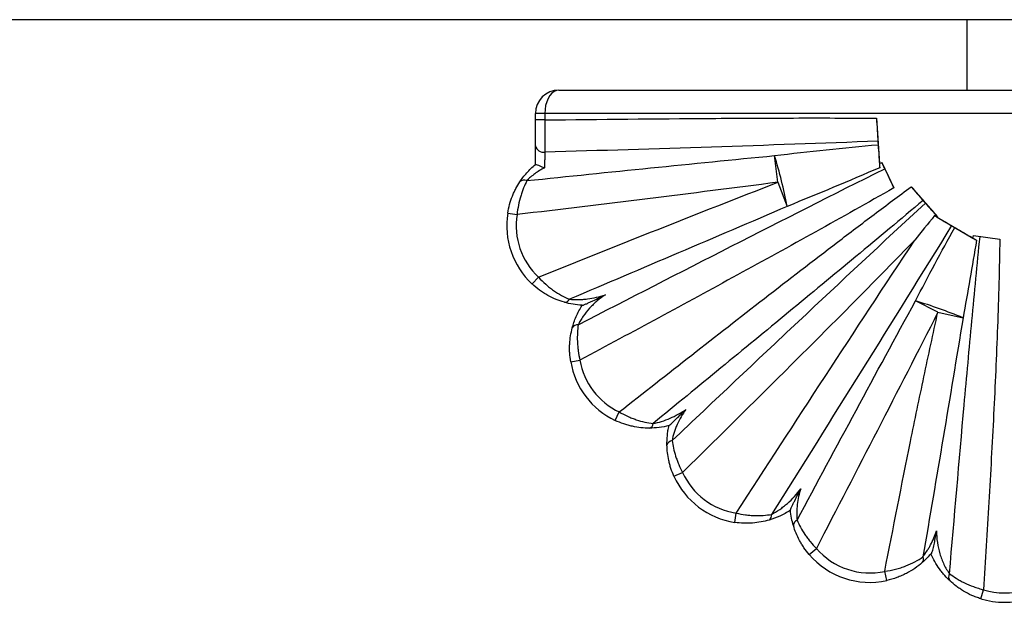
# Paper-space layout '_Izquierda' of a CAD drawing. Header units: millimetres. Extents: x 580 to 1680, y -627 to 712.
# Tile 6 of 10: x 1130 to 1340, y 453 to 578. Entities that reach past the tile are written whole.
import ezdxf

# ---------------------------------------------------------------- set-up
doc = ezdxf.new("R2010")
doc.units = ezdxf.units.MM

psp = doc.layouts.new('_Izquierda')

# ---------------------------------------------------------------- linework, layer by layer
at = {"color": 7, "linetype": 'Continuous', "lineweight": 25}
for p, q in [((1680, 577.54), (580, 577.54)), ((1332, 577.54), (1332, 562.54)), ((1245, 562.54), (1438, 562.54)), ((1440, 557.54), (1240, 557.54)), ((1240, 556.17), (1240, 557.54)), ((1242, 557.54), (1242, 556.17)), ((1312.73, 556.55), (1313.37, 546.86)), ((1242, 556.17), (1240, 556.17)), ((1240, 546.7), (1240, 550.67)), ((1291.72, 542.89), (1290.98, 548.58)), ((1313.37, 546.86), (1313.9, 547.08)), ((1313.9, 547.08), (1316.42, 541.69)), ((1291.72, 542.89), (1293.71, 537.75)), ((1320.13, 541.92), (1325.73, 535.56)), ((1234.1, 536.32), (1236.07, 536)), ((1325.73, 535.56), (1325.65, 535.48)), ((1325.65, 535.48), (1333.32, 531.01)), ((1333.41, 531.52), (1339.02, 530.8)), ((1239.29, 521.21), (1240.65, 522.67)), ((1325.83, 515.18), (1321.05, 517.61)), ((1325.83, 515.18), (1331.19, 513.98)), ((1247.52, 504.63), (1249.5, 504.97)), ((1257.01, 492.13), (1257.87, 493.93)), ((1269.54, 480.23), (1271.37, 481.05)), ((1282.52, 470.4), (1282.82, 472.37)), ((1298.4, 463.55), (1299.91, 464.85)), ((1314.92, 458.01), (1314.5, 459.97)), ((1334.99, 454.13), (1335.58, 456.04))]:
    psp.add_line(p, q, dxfattribs=at)
at = {"color": 7, "linetype": 'Continuous', "lineweight": 25, "flags": 128}
for points in [[(1245, 562.54), (1244.48, 562.46), (1243.97, 562.24), (1243.5, 561.87), (1243.07, 561.37), (1242.7, 560.75), (1242.4, 560.04), (1242.18, 559.25), (1242.05, 558.41), (1242, 557.54)], [(1313.37, 546.86), (1313.37, 546.87), (1313.37, 546.85), (1313.37, 546.78), (1313.37, 546.68), (1313.38, 546.55), (1313.39, 546.39), (1313.4, 546.2), (1313.42, 546)], [(1333.32, 531.01), (1333.36, 531.25), (1333.41, 531.52)]]:
    psp.add_lwpolyline(points, dxfattribs=at)
at = {"color": 7, "linetype": 'Continuous', "lineweight": 25}
for centre, radius, start, end in [((1245, 557.54), 5, 90, 180), ((1241.74, 551.06), 1.78, 192.6057, 278.8968), ((1185.16, 516.16), 110.68, 11.2502, 17.0368), ((1237.61, 542.05), 1.31, 64.8364, 136.2906), ((1250.88, 533.64), 17, 170.9436, 226.9992), ((1250.88, 533.64), 15, 170.9436, 226.9992), ((1341.44, 543.51), 14.91, 237.0138, 240.372), ((1246.23, 518.41), 1.1, 267.2458, 336.1098), ((1288.35, 410.24), 112.25, 67.563, 73.0622), ((1248.98, 511.28), 1.26, 82.8472, 153.7359), ((1264.28, 507.49), 17, 189.6883, 244.6918), ((1264.28, 507.49), 15, 189.6883, 244.6918), ((1263.99, 491.56), 1.12, 287.0246, 356.325), ((1269.26, 486.58), 1.25, 94.9405, 166.3741), ((1285.05, 487.21), 15, 204.2209, 261.4405), ((1285.05, 487.21), 17, 204.2209, 261.4405), ((1289.21, 471.87), 1.15, 301.7986, 11.7402), ((1296.23, 469.75), 1.21, 111.1767, 181.9859), ((1311.3, 474.62), 15, 220.6461, 282.3186), ((1311.3, 474.62), 17, 220.6461, 282.3186), ((1321.65, 462.55), 1.11, 320.4141, 27.111), ((1329.49, 458.78), 1.37, 149.8463, 219.7003), ((1340, 470.37), 15, 252.8404, 287.1481), ((1340, 470.37), 17, 252.8404, 287.1481)]:
    psp.add_arc(centre, radius, start, end, dxfattribs=at)
for points, knots in [([(1242, 556.17), (1253.79, 556.31), (1265.58, 556.43), (1283.26, 556.55), (1289.15, 556.58), (1300.94, 556.6), (1306.83, 556.59), (1312.73, 556.55)], [0, 0, 0, 0, 0.5, 0.5, 0.75, 0.75, 1, 1, 1, 1]), ([(1312.73, 556.55), (1312.79, 555.69), (1312.84, 554.86), (1312.92, 553.62), (1312.94, 553.22), (1312.99, 552.42), (1313.02, 552.04), (1313.04, 551.66)], [0, 0, 0, 0, 0.5, 0.5, 0.75, 0.75, 1, 1, 1, 1]), ([(1240, 550.67), (1240, 551.05), (1240, 551.45), (1240, 552.29), (1240, 552.74), (1240, 553.69), (1240, 554.66), (1240, 555.66), (1240, 556.17)], [0, 0, 0, 0, 0.25, 0.25, 0.5, 0.5, 0.75, 1, 1, 1, 1]), ([(1242, 556.17), (1242, 555.53), (1242, 554.28), (1242.01, 553.07), (1242.01, 551.89), (1242.01, 551.33), (1242.01, 550.53), (1242.01, 550.27), (1242.02, 549.78), (1242.02, 549.53), (1242.02, 549.3)], [0, 0, 0, 0, 0.25, 0.5, 0.5, 0.75, 0.75, 0.875, 0.875, 1, 1, 1, 1]), ([(1313.04, 551.66), (1301.21, 551.19), (1289.37, 550.78), (1265.7, 550), (1253.86, 549.65), (1242.02, 549.3)], [0, 0, 0, 0, 0.5, 0.5, 1, 1, 1, 1]), ([(1313.04, 551.66), (1313.05, 551.55), (1313.05, 551.42), (1313.07, 551.16), (1313.08, 551.03), (1313.09, 550.9)], [0, 0, 0, 0, 0.5, 0.5, 1, 1, 1, 1]), ([(1313.09, 550.9), (1313.14, 550.1), (1313.2, 549.29), (1313.28, 548.05), (1313.31, 547.64), (1313.36, 546.81), (1313.39, 546.4), (1313.42, 546)], [0, 0, 0, 0, 0.5, 0.5, 0.75, 0.75, 1, 1, 1, 1]), ([(1238.17, 543.24), (1246.97, 544.15), (1255.77, 545.06), (1273.37, 546.84), (1282.17, 547.72), (1290.98, 548.58)], [0, 0, 0, 0, 0.5, 0.5, 1, 1, 1, 1]), ([(1242.02, 549.3), (1242.01, 549.08), (1242, 548.84), (1241.99, 548.32), (1241.98, 548.04), (1241.96, 547.47), (1241.95, 547.18), (1241.93, 546.57), (1241.92, 546.27), (1241.92, 545.97)], [0, 0, 0, 0, 0.25, 0.25, 0.5, 0.5, 0.75, 0.75, 1, 1, 1, 1]), ([(1236.66, 542.96), (1237.08, 543.59), (1237.56, 544.24), (1238.7, 545.53), (1239.32, 546.14), (1240, 546.7)], [0, 0, 0, 0, 0.5, 0.5, 1, 1, 1, 1]), ([(1240, 546.7), (1240.01, 546.71), (1240.03, 546.71), (1240.09, 546.7), (1240.13, 546.68), (1240.29, 546.63), (1240.44, 546.58), (1240.8, 546.44), (1241.01, 546.36), (1241.45, 546.17), (1241.68, 546.07), (1241.92, 545.97)], [0, 0, 0, 0, 0.125, 0.125, 0.25, 0.25, 0.5, 0.5, 0.75, 0.75, 1, 1, 1, 1]), ([(1314.5, 545.78), (1314.5, 545.79), (1314.44, 545.9), (1314.33, 546.15), (1314.16, 546.51), (1314.02, 546.82), (1313.92, 547.03), (1313.89, 547.1), (1313.9, 547.09), (1313.9, 547.09)], [0, 0, 0, 0, 0.016988, 0.209711, 0.402433, 0.595156, 0.787879, 0.980602, 1, 1, 1, 1]), ([(1241.92, 545.97), (1241.2, 545.6), (1240.51, 545.18), (1239.56, 544.49), (1239.25, 544.24), (1238.68, 543.74), (1238.41, 543.49), (1238.17, 543.24)], [0, 0, 0, 0, 0.5, 0.5, 0.75, 0.75, 1, 1, 1, 1]), ([(1249.13, 512.53), (1260, 518.12), (1270.88, 523.7), (1292.66, 534.8), (1303.57, 540.32), (1314.5, 545.78)], [0, 0, 0, 0, 0.5, 0.5, 1, 1, 1, 1]), ([(1314.5, 545.78), (1314.8, 545.14), (1315.11, 544.48), (1315.76, 543.11), (1316.09, 542.4), (1316.42, 541.69)], [0, 0, 0, 0, 0.5, 0.5, 1, 1, 1, 1]), ([(1234.1, 536.32), (1234.2, 536.95), (1234.33, 537.58), (1234.67, 538.78), (1234.86, 539.36), (1235.2, 540.2), (1235.32, 540.48), (1235.56, 541.02), (1235.69, 541.28), (1236.09, 542.04), (1236.37, 542.51), (1236.66, 542.96)], [0, 0, 0, 0, 0.25, 0.25, 0.5, 0.5, 0.625, 0.625, 0.75, 0.75, 1, 1, 1, 1]), ([(1238.17, 543.24), (1237.93, 542.76), (1237.69, 542.25), (1237.36, 541.42), (1237.25, 541.14), (1237.05, 540.56), (1236.95, 540.25), (1236.67, 539.33), (1236.51, 538.69), (1236.25, 537.38), (1236.14, 536.69), (1236.07, 536)], [0, 0, 0, 0, 0.25, 0.25, 0.375, 0.375, 0.5, 0.5, 0.75, 0.75, 1, 1, 1, 1]), ([(1291.72, 542.89), (1282.45, 541.69), (1273.18, 540.52), (1254.63, 538.24), (1245.35, 537.11), (1236.07, 536)], [0, 0, 0, 0, 0.5, 0.5, 1, 1, 1, 1]), ([(1240.65, 522.67), (1249.15, 526.08), (1257.65, 529.48), (1274.66, 536.23), (1283.18, 539.58), (1291.72, 542.89)], [0, 0, 0, 0, 0.5, 0.5, 1, 1, 1, 1]), ([(1257.87, 493.93), (1268.16, 502.04), (1278.48, 510.12), (1294.01, 522.15), (1299.2, 526.15), (1307.02, 532.11), (1309.63, 534.09), (1314.87, 538.02), (1317.49, 539.98), (1320.13, 541.92)], [0, 0, 0, 0, 0.5, 0.5, 0.75, 0.75, 0.875, 0.875, 1, 1, 1, 1]), ([(1320.13, 541.92), (1320.57, 541.42), (1321, 540.93), (1321.64, 540.21), (1321.85, 539.97), (1322.26, 539.49), (1322.47, 539.25), (1322.67, 539.02)], [0, 0, 0, 0, 0.5, 0.5, 0.75, 0.75, 1, 1, 1, 1]), ([(1316.42, 541.69), (1310.9, 538.53), (1305.35, 535.42), (1294.23, 529.25), (1288.65, 526.18), (1271.9, 517.04), (1260.7, 510.99), (1249.5, 504.97)], [0, 0, 0, 0, 0.25, 0.25, 0.5, 0.5, 1, 1, 1, 1]), ([(1293.71, 537.75), (1285.98, 534.42), (1278.23, 531.12), (1262.74, 524.53), (1254.99, 521.24), (1247.24, 517.96)], [0, 0, 0, 0, 0.5, 0.5, 1, 1, 1, 1]), ([(1322.67, 539.02), (1317.91, 535.02), (1313.13, 531.04), (1303.55, 523.09), (1298.76, 519.13), (1284.36, 507.26), (1274.74, 499.37), (1265.1, 491.49)], [0, 0, 0, 0, 0.25, 0.25, 0.5, 0.5, 1, 1, 1, 1]), ([(1269.16, 487.83), (1278.12, 496.31), (1287.09, 504.78), (1300.59, 517.44), (1305.09, 521.66), (1314.12, 530.07), (1318.64, 534.27), (1323.18, 538.45)], [0, 0, 0, 0, 0.5, 0.5, 0.75, 0.75, 1, 1, 1, 1]), ([(1322.67, 539.02), (1322.75, 538.93), (1322.84, 538.83), (1323.01, 538.64), (1323.1, 538.54), (1323.18, 538.45)], [0, 0, 0, 0, 0.5, 0.5, 1, 1, 1, 1]), ([(1323.18, 538.45), (1323.58, 537.99), (1324, 537.52), (1324.64, 536.8), (1324.85, 536.55), (1325.29, 536.06), (1325.51, 535.81), (1325.73, 535.56)], [0, 0, 0, 0, 0.5, 0.5, 0.75, 0.75, 1, 1, 1, 1]), ([(1325.11, 535.79), (1325.75, 535.42), (1326.37, 535.05), (1327.28, 534.52), (1327.58, 534.34), (1328.17, 533.99), (1328.46, 533.82), (1328.74, 533.65)], [0, 0, 0, 0, 0.5, 0.5, 0.75, 0.75, 1, 1, 1, 1]), ([(1328.74, 533.65), (1322.4, 523.36), (1316.01, 513.09), (1303.21, 492.58), (1296.78, 482.34), (1290.34, 472.11)], [0, 0, 0, 0, 0.5, 0.5, 1, 1, 1, 1]), ([(1328.74, 533.65), (1328.84, 533.59), (1328.95, 533.53), (1329.19, 533.39), (1329.31, 533.32), (1329.42, 533.26)], [0, 0, 0, 0, 0.5, 0.5, 1, 1, 1, 1]), ([(1328.31, 459.47), (1329.33, 471.45), (1330.37, 483.44), (1331.98, 501.41), (1332.53, 507.4), (1333.65, 519.38), (1334.22, 525.36), (1334.82, 531.35)], [0, 0, 0, 0, 0.5, 0.5, 0.75, 0.75, 1, 1, 1, 1]), ([(1329.42, 533.26), (1330.17, 532.82), (1330.95, 532.38), (1332.12, 531.69), (1332.52, 531.46), (1333.3, 531), (1333.69, 530.78), (1334.07, 530.55)], [0, 0, 0, 0, 0.5, 0.5, 0.75, 0.75, 1, 1, 1, 1]), ([(1320.89, 530.54), (1316.83, 526.35), (1312.74, 522.19), (1304.52, 513.9), (1300.4, 509.78), (1288, 497.43), (1279.69, 489.23), (1271.37, 481.05)], [0, 0, 0, 0, 0.25, 0.25, 0.5, 0.5, 1, 1, 1, 1]), ([(1282.82, 472.37), (1289.12, 482.09), (1295.44, 491.81), (1308.12, 511.2), (1314.48, 520.89), (1320.89, 530.54)], [0, 0, 0, 0, 0.5, 0.5, 1, 1, 1, 1]), ([(1339.02, 530.8), (1339, 527.68), (1338.93, 524.56), (1338.77, 518.33), (1338.67, 515.21), (1338.32, 505.86), (1338.03, 499.63), (1337.41, 487.17), (1337.06, 480.94), (1336.34, 468.49), (1335.97, 462.26), (1335.58, 456.04)], [0, 0, 0, 0, 0.125, 0.125, 0.25, 0.25, 0.5, 0.5, 0.75, 0.75, 1, 1, 1, 1]), ([(1246.17, 517.31), (1245.57, 517.48), (1244.98, 517.69), (1243.79, 518.18), (1243.2, 518.46), (1242.33, 518.95), (1242.03, 519.12), (1241.46, 519.49), (1241.17, 519.68), (1240.34, 520.29), (1239.8, 520.73), (1239.29, 521.21)], [0, 0, 0, 0, 0.25, 0.25, 0.5, 0.5, 0.625, 0.625, 0.75, 0.75, 1, 1, 1, 1]), ([(1240.65, 522.67), (1241.15, 522.13), (1241.66, 521.63), (1242.46, 520.92), (1242.73, 520.69), (1243.28, 520.26), (1243.56, 520.05), (1244.4, 519.45), (1244.96, 519.1), (1246.1, 518.47), (1246.67, 518.2), (1247.24, 517.96)], [0, 0, 0, 0, 0.25, 0.25, 0.375, 0.375, 0.5, 0.5, 0.75, 0.75, 1, 1, 1, 1]), ([(1247.24, 517.96), (1247.84, 517.9), (1248.48, 517.87), (1249.45, 517.89), (1249.78, 517.91), (1250.43, 517.96), (1250.76, 517.99), (1251.73, 518.12), (1252.38, 518.24), (1253.66, 518.54), (1254.3, 518.72), (1254.92, 518.93)], [0, 0, 0, 0, 0.25, 0.25, 0.375, 0.375, 0.5, 0.5, 0.75, 0.75, 1, 1, 1, 1]), ([(1254.92, 518.93), (1254.31, 518.52), (1253.72, 518.07), (1252.88, 517.36), (1252.61, 517.11), (1252.07, 516.6), (1251.81, 516.33), (1251.06, 515.51), (1250.6, 514.94), (1249.98, 514.04), (1249.79, 513.73), (1249.43, 513.13), (1249.28, 512.83), (1249.13, 512.53)], [0, 0, 0, 0, 0.25, 0.25, 0.375, 0.375, 0.5, 0.5, 0.75, 0.75, 0.875, 0.875, 1, 1, 1, 1]), ([(1250, 516.67), (1250.02, 516.66), (1250.07, 516.67), (1250.19, 516.71), (1250.27, 516.74), (1250.44, 516.81), (1250.53, 516.84), (1250.72, 516.93), (1250.82, 516.97), (1251.14, 517.11), (1251.35, 517.21), (1251.79, 517.41), (1252.01, 517.51), (1252.68, 517.83), (1253.13, 518.05), (1253.8, 518.38), (1254.02, 518.49), (1254.47, 518.71), (1254.7, 518.82), (1254.92, 518.93)], [0, 0, 0, 0, 0.0625, 0.0625, 0.125, 0.125, 0.1875, 0.1875, 0.25, 0.25, 0.375, 0.375, 0.5, 0.5, 0.75, 0.75, 0.875, 0.875, 1, 1, 1, 1]), ([(1250, 516.67), (1249.32, 516.7), (1248.66, 516.78), (1247.38, 517), (1246.76, 517.14), (1246.17, 517.31)], [0, 0, 0, 0, 0.5, 0.5, 1, 1, 1, 1]), ([(1247.85, 511.84), (1248.05, 512.61), (1248.33, 513.43), (1249.04, 515.08), (1249.47, 515.89), (1249.97, 516.67)], [0, 0, 0, 0, 0.5, 0.5, 1, 1, 1, 1]), ([(1325.83, 515.18), (1321.55, 506.77), (1317.24, 498.38), (1308.6, 481.6), (1304.26, 473.22), (1299.91, 464.85)], [0, 0, 0, 0, 0.5, 0.5, 1, 1, 1, 1]), ([(1314.5, 459.97), (1316.29, 469.19), (1318.12, 478.4), (1320.93, 492.21), (1321.88, 496.81), (1323.82, 506), (1324.81, 510.59), (1325.83, 515.18)], [0, 0, 0, 0, 0.5, 0.5, 0.75, 0.75, 1, 1, 1, 1]), ([(1249.13, 512.53), (1249.05, 511.99), (1248.99, 511.41), (1248.93, 510.22), (1248.92, 509.6), (1248.96, 508.63), (1248.98, 508.3), (1249.04, 507.64), (1249.08, 507.31), (1249.21, 506.31), (1249.34, 505.65), (1249.5, 504.97)], [0, 0, 0, 0, 0.25, 0.25, 0.5, 0.5, 0.625, 0.625, 0.75, 0.75, 1, 1, 1, 1]), ([(1331.19, 513.98), (1329.81, 505.49), (1328.39, 497), (1325.54, 480.03), (1324.09, 471.54), (1322.64, 463.06)], [0, 0, 0, 0, 0.5, 0.5, 1, 1, 1, 1]), ([(1247.52, 504.63), (1247.42, 505.27), (1247.35, 505.9), (1247.29, 506.85), (1247.28, 507.16), (1247.28, 507.78), (1247.29, 508.09), (1247.34, 509.01), (1247.4, 509.61), (1247.59, 510.75), (1247.71, 511.31), (1247.85, 511.84)], [0, 0, 0, 0, 0.25, 0.25, 0.375, 0.375, 0.5, 0.5, 0.75, 0.75, 1, 1, 1, 1]), ([(1257.87, 493.93), (1258.46, 493.59), (1259.06, 493.28), (1259.97, 492.87), (1260.27, 492.74), (1260.89, 492.5), (1261.2, 492.39), (1262.11, 492.08), (1262.72, 491.92), (1263.92, 491.65), (1264.52, 491.55), (1265.1, 491.49)], [0, 0, 0, 0, 0.25, 0.25, 0.375, 0.375, 0.5, 0.5, 0.75, 0.75, 1, 1, 1, 1]), ([(1265.1, 491.49), (1265.7, 491.6), (1266.31, 491.74), (1267.52, 492.12), (1268.13, 492.34), (1269.31, 492.85), (1269.88, 493.14), (1271.01, 493.76), (1271.56, 494.11), (1272.09, 494.47)], [0, 0, 0, 0, 0.25, 0.25, 0.5, 0.5, 0.75, 0.75, 1, 1, 1, 1]), ([(1268.49, 491.02), (1268.5, 491.03), (1268.58, 491.09), (1268.8, 491.3), (1268.94, 491.43), (1269.24, 491.72), (1269.4, 491.87), (1269.73, 492.19), (1269.89, 492.35), (1270.4, 492.83), (1270.73, 493.15), (1271.41, 493.81), (1271.75, 494.14), (1272.09, 494.47)], [0, 0, 0, 0, 0.125, 0.125, 0.25, 0.25, 0.375, 0.375, 0.5, 0.5, 0.75, 0.75, 1, 1, 1, 1]), ([(1272.09, 494.47), (1271.73, 493.97), (1271.39, 493.45), (1270.76, 492.38), (1270.47, 491.83), (1270.1, 490.98), (1269.98, 490.7), (1269.76, 490.12), (1269.66, 489.83), (1269.39, 488.96), (1269.25, 488.38), (1269.16, 487.83)], [0, 0, 0, 0, 0.25, 0.25, 0.5, 0.5, 0.625, 0.625, 0.75, 0.75, 1, 1, 1, 1]), ([(1264.32, 490.49), (1263.12, 490.49), (1261.91, 490.61), (1260.37, 490.95), (1260.06, 491.02), (1259.44, 491.2), (1259.13, 491.29), (1258.21, 491.6), (1257.61, 491.84), (1257.01, 492.13)], [0, 0, 0, 0, 0.5, 0.5, 0.625, 0.625, 0.75, 0.75, 1, 1, 1, 1]), ([(1268.49, 491.02), (1267.78, 490.84), (1267.07, 490.71), (1265.67, 490.54), (1264.98, 490.5), (1264.32, 490.49)], [0, 0, 0, 0, 0.5, 0.5, 1, 1, 1, 1]), ([(1268.05, 486.88), (1268.04, 487.53), (1268.06, 488.2), (1268.17, 489.25), (1268.21, 489.6), (1268.33, 490.31), (1268.4, 490.67), (1268.48, 491.02)], [0, 0, 0, 0, 0.5, 0.5, 0.75, 0.75, 1, 1, 1, 1]), ([(1269.16, 487.83), (1269.22, 487.3), (1269.32, 486.75), (1269.57, 485.65), (1269.72, 485.08), (1269.99, 484.22), (1270.1, 483.93), (1270.31, 483.35), (1270.43, 483.06), (1270.79, 482.19), (1271.07, 481.62), (1271.37, 481.05)], [0, 0, 0, 0, 0.25, 0.25, 0.5, 0.5, 0.625, 0.625, 0.75, 0.75, 1, 1, 1, 1]), ([(1269.54, 480.23), (1269.3, 480.78), (1269.08, 481.34), (1268.81, 482.18), (1268.72, 482.46), (1268.57, 483.03), (1268.5, 483.31), (1268.31, 484.16), (1268.22, 484.71), (1268.1, 485.81), (1268.06, 486.35), (1268.05, 486.88)], [0, 0, 0, 0, 0.25, 0.25, 0.375, 0.375, 0.5, 0.5, 0.75, 0.75, 1, 1, 1, 1]), ([(1290.34, 472.11), (1290.93, 472.4), (1291.52, 472.75), (1292.38, 473.35), (1292.66, 473.56), (1293.21, 473.99), (1293.48, 474.22), (1294.27, 474.92), (1294.78, 475.41), (1295.73, 476.46), (1296.17, 477.01), (1296.6, 477.58)], [0, 0, 0, 0, 0.25, 0.25, 0.375, 0.375, 0.5, 0.5, 0.75, 0.75, 1, 1, 1, 1]), ([(1294.37, 473), (1294.37, 473.02), (1294.41, 473.13), (1294.53, 473.42), (1294.61, 473.6), (1294.79, 473.99), (1294.89, 474.19), (1295.09, 474.61), (1295.19, 474.82), (1295.51, 475.45), (1295.72, 475.88), (1296.16, 476.73), (1296.38, 477.15), (1296.6, 477.58)], [0, 0, 0, 0, 0.125, 0.125, 0.25, 0.25, 0.375, 0.375, 0.5, 0.5, 0.75, 0.75, 1, 1, 1, 1]), ([(1296.6, 477.58), (1296.42, 477.03), (1296.27, 476.48), (1296.01, 475.35), (1295.92, 474.79), (1295.77, 473.65), (1295.73, 473.08), (1295.72, 471.95), (1295.74, 471.4), (1295.79, 470.88)], [0, 0, 0, 0, 0.25, 0.25, 0.5, 0.5, 0.75, 0.75, 1, 1, 1, 1]), ([(1294.37, 472.99), (1294.01, 472.75), (1293.64, 472.53), (1292.88, 472.11), (1292.5, 471.92), (1291.35, 471.39), (1290.58, 471.11), (1289.82, 470.89)], [0, 0, 0, 0, 0.25, 0.25, 0.5, 0.5, 1, 1, 1, 1]), ([(1295.02, 469.71), (1294.87, 470.22), (1294.73, 470.75), (1294.51, 471.85), (1294.43, 472.42), (1294.37, 473)], [0, 0, 0, 0, 0.5, 0.5, 1, 1, 1, 1]), ([(1289.82, 470.89), (1288.71, 470.57), (1287.54, 470.35), (1286, 470.23), (1285.69, 470.22), (1285.06, 470.2), (1284.74, 470.21), (1283.79, 470.24), (1283.16, 470.3), (1282.52, 470.4)], [0, 0, 0, 0, 0.5, 0.5, 0.625, 0.625, 0.75, 0.75, 1, 1, 1, 1]), ([(1282.82, 472.37), (1283.47, 472.22), (1284.13, 472.1), (1285.11, 471.97), (1285.43, 471.94), (1286.08, 471.89), (1286.41, 471.87), (1287.36, 471.84), (1287.98, 471.85), (1289.19, 471.94), (1289.78, 472.01), (1290.34, 472.11)], [0, 0, 0, 0, 0.25, 0.25, 0.375, 0.375, 0.5, 0.5, 0.75, 0.75, 1, 1, 1, 1]), ([(1295.79, 470.88), (1296.01, 470.37), (1296.26, 469.86), (1296.81, 468.84), (1297.12, 468.33), (1297.64, 467.56), (1297.83, 467.3), (1298.21, 466.8), (1298.4, 466.54), (1299.02, 465.8), (1299.45, 465.32), (1299.91, 464.85)], [0, 0, 0, 0, 0.25, 0.25, 0.5, 0.5, 0.625, 0.625, 0.75, 0.75, 1, 1, 1, 1]), ([(1298.4, 463.55), (1297.99, 464.02), (1297.62, 464.51), (1297.1, 465.26), (1296.94, 465.52), (1296.62, 466.03), (1296.47, 466.29), (1296.05, 467.08), (1295.8, 467.6), (1295.37, 468.65), (1295.18, 469.18), (1295.02, 469.71)], [0, 0, 0, 0, 0.25, 0.25, 0.375, 0.375, 0.5, 0.5, 0.75, 0.75, 1, 1, 1, 1]), ([(1322.64, 463.06), (1322.94, 463.44), (1323.23, 463.84), (1323.65, 464.5), (1323.78, 464.72), (1324.05, 465.17), (1324.17, 465.41), (1324.54, 466.11), (1324.76, 466.59), (1325.16, 467.57), (1325.35, 468.07), (1325.51, 468.57)], [0, 0, 0, 0, 0.25, 0.25, 0.375, 0.375, 0.5, 0.5, 0.75, 0.75, 1, 1, 1, 1]), ([(1324.47, 463.87), (1324.5, 463.91), (1324.53, 463.96), (1324.59, 464.09), (1324.62, 464.16), (1324.71, 464.4), (1324.77, 464.59), (1324.87, 464.97), (1324.92, 465.17), (1325.01, 465.58), (1325.05, 465.79), (1325.18, 466.42), (1325.25, 466.85), (1325.39, 467.71), (1325.45, 468.14), (1325.51, 468.57)], [0, 0, 0, 0, 0.0625, 0.0625, 0.125, 0.125, 0.25, 0.25, 0.375, 0.375, 0.5, 0.5, 0.75, 0.75, 1, 1, 1, 1]), ([(1325.51, 468.57), (1325.53, 467.75), (1325.6, 466.93), (1325.85, 465.3), (1326.02, 464.5), (1326.37, 463.31), (1326.5, 462.92), (1326.8, 462.15), (1326.96, 461.78), (1327.31, 461.05), (1327.51, 460.7), (1327.9, 460.04), (1328.11, 459.74), (1328.31, 459.47)], [0, 0, 0, 0, 0.25, 0.25, 0.5, 0.5, 0.625, 0.625, 0.75, 0.75, 0.875, 0.875, 1, 1, 1, 1]), ([(1314.5, 459.97), (1315.29, 460.08), (1316.07, 460.23), (1317.19, 460.52), (1317.56, 460.63), (1318.29, 460.87), (1318.65, 460.99), (1319.69, 461.4), (1320.33, 461.7), (1321.55, 462.34), (1322.12, 462.7), (1322.64, 463.06)], [0, 0, 0, 0, 0.25, 0.25, 0.375, 0.375, 0.5, 0.5, 0.75, 0.75, 1, 1, 1, 1]), ([(1324.47, 463.87), (1324.15, 463.49), (1323.83, 463.13), (1323.17, 462.45), (1322.84, 462.13), (1322.51, 461.84)], [0, 0, 0, 0, 0.5, 0.5, 1, 1, 1, 1]), ([(1328.44, 457.91), (1328.07, 458.25), (1327.68, 458.64), (1327.11, 459.28), (1326.92, 459.51), (1326.54, 459.98), (1326.36, 460.22), (1325.82, 460.97), (1325.49, 461.49), (1324.87, 462.59), (1324.6, 463.15), (1324.35, 463.73)], [0, 0, 0, 0, 0.25, 0.25, 0.375, 0.375, 0.5, 0.5, 0.75, 0.75, 1, 1, 1, 1]), ([(1322.51, 461.84), (1322.01, 461.41), (1321.48, 460.99), (1320.35, 460.22), (1319.75, 459.85), (1318.79, 459.36), (1318.46, 459.2), (1317.78, 458.9), (1317.44, 458.76), (1316.39, 458.39), (1315.67, 458.18), (1314.92, 458.01)], [0, 0, 0, 0, 0.25, 0.25, 0.5, 0.5, 0.625, 0.625, 0.75, 0.75, 1, 1, 1, 1]), ([(1328.31, 459.47), (1328.75, 459.14), (1329.23, 458.81), (1330.02, 458.32), (1330.3, 458.16), (1330.88, 457.84), (1331.18, 457.69), (1332.11, 457.24), (1332.76, 456.96), (1333.78, 456.58), (1334.14, 456.46), (1334.85, 456.24), (1335.21, 456.13), (1335.58, 456.04)], [0, 0, 0, 0, 0.25, 0.25, 0.375, 0.375, 0.5, 0.5, 0.75, 0.75, 0.875, 0.875, 1, 1, 1, 1]), ([(1334.99, 454.13), (1334.66, 454.23), (1334.33, 454.34), (1333.69, 454.58), (1333.37, 454.71), (1332.45, 455.12), (1331.86, 455.43), (1331.03, 455.92), (1330.76, 456.1), (1330.24, 456.45), (1329.99, 456.62), (1329.28, 457.16), (1328.84, 457.54), (1328.44, 457.91)], [0, 0, 0, 0, 0.125, 0.125, 0.25, 0.25, 0.5, 0.5, 0.625, 0.625, 0.75, 0.75, 1, 1, 1, 1])]:
    psp.add_open_spline(points, degree=3, knots=knots, dxfattribs=at)
for points in [[(1290.98, 548.58), (1298.34, 549.45), (1305.71, 550.23), (1313.09, 550.9)], [(1313.42, 546), (1306.88, 543.17), (1300.31, 540.43), (1293.71, 537.75)], [(1325.11, 535.79), (1323.71, 534.03), (1322.3, 532.29), (1320.89, 530.54)], [(1325.65, 535.48), (1325.47, 535.58), (1325.29, 535.68), (1325.11, 535.79)], [(1321.05, 517.61), (1323.78, 522.86), (1326.56, 528.08), (1329.42, 533.26)], [(1334.07, 530.55), (1333.16, 525.02), (1332.2, 519.5), (1331.19, 513.98)], [(1295.79, 470.88), (1304.18, 486.48), (1312.58, 502.06), (1321.05, 517.61)]]:
    psp.add_open_spline(points, degree=3, dxfattribs=at)

doc.saveas('drawing.dxf')
